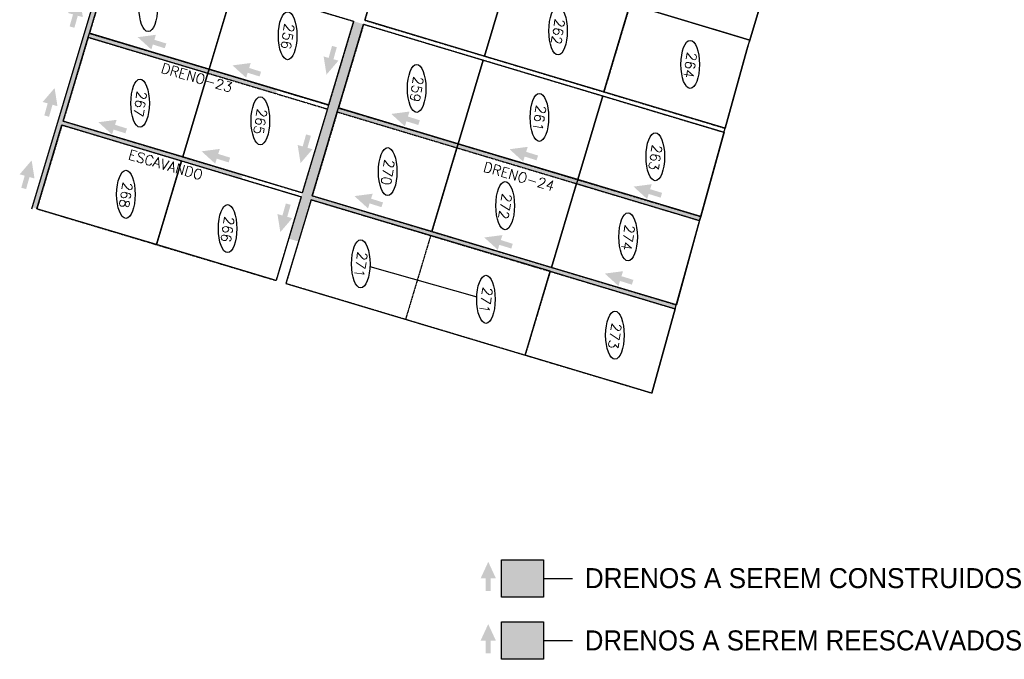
# Model space of a CAD drawing. Header units: millimetres. Extents: x 321136 to 325021, y 8937921 to 8941837.
# Tile 1 of 4: x 322655 to 325021, y 8937921 to 8939457. Entities that reach past the tile are written whole.
import ezdxf
from ezdxf.enums import TextEntityAlignment as Align

# ---------------------------------------------------------------- set-up
doc = ezdxf.new("R2010")
doc.units = ezdxf.units.MM
doc.linetypes.add('DASHED2', pattern=[0.3, 0.2, -0.1])
for name, color, linetype in [('000', 5, 'Continuous'), ('CORR', 7, 'DASHED2'), ('HATCH VARDE', 3, 'Continuous'), ('HATCH VERDE', 3, 'Continuous'), ('HATCH VERMELHA', 1, 'Continuous'), ('LOTE', 7, 'DASHED2'), ('NOVA MALHA', 1, 'Continuous'), ('PA-LOTE', 7, 'Continuous'), ('PA-NUM-LOTE-5', 3, 'Continuous')]:
    doc.layers.add(name, color=color, linetype=linetype)
doc.styles.add('140CL', font='simplex.shx')
doc.styles.get("Standard").update_dxf_attribs({"font": 'arial.ttf'})

msp = doc.modelspace()

# ---------------------------------------------------------------- hatches: boundary and pattern name
at = {"layer": 'HATCH VARDE'}
h = msp.add_hatch(color=256, dxfattribs=at)
h.paths.add_polyline_path([(324091.9, 8941497.4), (324081.7, 8941486), (324081.7, 8941486), (324091.9, 8941485.4), (324487.8, 8941463.7), (324488.4, 8941475.7)])
h.paths.add_polyline_path([(324091.9, 8941485.4), (324081.7, 8941486), (323664.4, 8940093), (323674, 8940090.2)])
h.paths.add_polyline_path([(323989.6, 8941143.9), (323986.8, 8941134.3), (324844.4, 8940877.4), (324847.2, 8940887)])
h.paths.add_polyline_path([(323390.9, 8941323.2), (323388, 8941313.7), (323977.2, 8941137.2), (323980, 8941146.8)])
h.paths.add_polyline_path([(323450, 8941520.6), (323438, 8941520.6), (322684.9, 8939006.4), (322695.9, 8939003.1), (323261.8, 8940892.2), (323261.8, 8940892.2), (323264.6, 8940901.7)])
h.paths.add_polyline_path([(323853.8, 8940725.3), (323850.9, 8940715.7), (324722.6, 8940454.6), (324725.5, 8940464.2)])
h.paths.add_polyline_path([(323264.6, 8940901.7), (323261.8, 8940892.2), (323850.9, 8940715.7), (323853.8, 8940725.3)])
h.paths.add_polyline_path([(323853.8, 8940725.3), (323853.8, 8940725.3), (323850.9, 8940715.7), (323850.9, 8940715.7)], flags=16)
h.paths.add_polyline_path([(323737.1, 8940300.9), (323734.3, 8940291.3), (324596.4, 8940033.1), (324599.3, 8940042.7)])
h.paths.add_polyline_path([(323012.1, 8940058.8), (323008.7, 8940047.3), (324469.6, 8939609.7), (324473, 8939621.2)])
h.paths.add_polyline_path([(323481.2, 8939446.4), (323457.2, 8939453.6), (323331, 8939032.1), (323354.9, 8939024.9)])
h.paths.add_polyline_path([(323357.8, 8939034.5), (323357.7, 8939034.3), (323354.9, 8939024.9), (324230.2, 8938762.7), (324233.1, 8938772.3)])
h.paths.add_polyline_path([(323354.9, 8939024.9), (323331, 8939032.1), (323300.8, 8938931.5), (323324.8, 8938924.3)])
for points in [[(323459.2, 8939033.5), (323491.8, 8939003.9), (323495.6, 8939015.9), (323524.2, 8939006.9), (323527.8, 8939018.3), (323499.2, 8939027.3), (323502.9, 8939039.2)], [(323771.1, 8938934.1), (323803.7, 8938904.5), (323807.4, 8938916.4), (323836.1, 8938907.5), (323839.7, 8938918.9), (323811, 8938927.9), (323814.8, 8938939.8)], [(324061, 8938847.3), (324093.6, 8938817.7), (324097.3, 8938829.7), (324126, 8938820.7), (324129.6, 8938832.2), (324100.9, 8938841.1), (324104.7, 8938853.1)]]:
    msp.add_hatch(color=256, dxfattribs=at).paths.add_polyline_path(points)
at = {"layer": 'HATCH VERDE'}
for points in [[(322799.3, 8939506.9), (322770.7, 8939473.4), (322782.7, 8939470), (322774.5, 8939441.2), (322786.1, 8939437.9), (322794.2, 8939466.8), (322806.3, 8939463.4)], [(323392, 8939325.4), (323420.7, 8939358.9), (323408.7, 8939362.3), (323416.8, 8939391.1), (323405.3, 8939394.4), (323397.1, 8939365.5), (323385.1, 8939369)], [(322738.5, 8939293), (322709.8, 8939259.6), (322721.9, 8939256.2), (322713.7, 8939227.3), (322725.2, 8939224), (322733.4, 8939252.9), (322745.4, 8939249.5)], [(323329.6, 8939112.7), (323358.3, 8939146.1), (323346.3, 8939149.5), (323354.5, 8939178.4), (323342.9, 8939181.7), (323334.8, 8939152.8), (323322.7, 8939156.2)], [(322683.3, 8939119.3), (322654.6, 8939085.9), (322666.6, 8939082.5), (322658.4, 8939053.6), (322670, 8939050.3), (322678.1, 8939079.2), (322690.2, 8939075.8)], [(323281, 8938946.9), (323309.7, 8938980.4), (323297.7, 8938983.8), (323305.8, 8939012.6), (323294.3, 8939015.9), (323286.1, 8938987), (323274.1, 8938990.4)], [(323780.7, 8938005.3), (323762.2, 8937965.3), (323774.7, 8937965.3), (323774.7, 8937935.3), (323786.7, 8937935.3), (323786.7, 8937965.3), (323799.2, 8937965.3)], [(323812.9, 8938010.4), (323812.9, 8937920.7), (323913.6, 8937920.7), (323913.6, 8938010.4)]]:
    msp.add_hatch(color=256, dxfattribs=at).paths.add_polyline_path(points)
at = {"layer": 'HATCH VERMELHA'}
h = msp.add_hatch(color=256, dxfattribs=at)
h.paths.add_polyline_path([(322759.1, 8939213.8), (322756.2, 8939204.3), (323187.3, 8939075.1), (323190.1, 8939084.7)])
h.paths.add_polyline_path([(322822.2, 8939424.6), (322819.3, 8939415), (323270.5, 8939279.9), (323273.4, 8939289.4)])
h.paths.add_polyline_path([(323420.9, 8939245.2), (323418, 8939235.7), (324288.8, 8938974.8), (324291.5, 8938984.5)])
h.paths.add_polyline_path([(322885.3, 8939635.3), (322882.4, 8939625.8), (323346.6, 8939486.7), (323349.4, 8939496.3)])
h.paths.add_polyline_path([(323075.3, 8940269.5), (323072.4, 8940259.9), (323086.8, 8940255.6), (324533.3, 8939822.3), (324536.1, 8939831.9)])
h.paths.add_polyline_path([(323138.4, 8940480.3), (323135.5, 8940470.7), (323581, 8940337.2), (323583.8, 8940346.8)])
h.paths.add_polyline_path([(323201.5, 8940691), (323198.6, 8940681.4), (323644.1, 8940548), (323647, 8940557.6)])
h.paths.add_polyline_path([(323327.8, 8941112.5), (323324.9, 8941102.9), (323770.4, 8940969.5), (323773.2, 8940979.1)])
h.paths.add_polyline_path([(323926.5, 8940933.2), (323923.6, 8940923.6), (324783.8, 8940665.9), (324786.6, 8940675.5)])
for points in [[(322938.3, 8939415.3), (322970.9, 8939385.7), (322974.7, 8939397.6), (323003.3, 8939388.7), (323006.9, 8939400.1), (322978.2, 8939409.1), (322982, 8939421)], [(323166.1, 8939347.5), (323198.8, 8939317.9), (323202.5, 8939329.8), (323231.2, 8939320.9), (323234.7, 8939332.3), (323206.1, 8939341.3), (323209.8, 8939353.2)], [(323547.7, 8939230.9), (323580.3, 8939201.3), (323584.1, 8939213.2), (323612.7, 8939204.3), (323616.3, 8939215.7), (323587.6, 8939224.7), (323591.4, 8939236.6)], [(322843.8, 8939211), (322876.4, 8939181.4), (322880.2, 8939193.3), (322908.8, 8939184.4), (322912.4, 8939195.8), (322883.8, 8939204.8), (322887.5, 8939216.7)], [(323091.8, 8939141.1), (323124.4, 8939111.5), (323128.2, 8939123.4), (323156.8, 8939114.4), (323160.4, 8939125.9), (323131.7, 8939134.8), (323135.5, 8939146.8)], [(323831.9, 8939146.1), (323864.5, 8939116.5), (323868.3, 8939128.4), (323896.9, 8939119.5), (323900.5, 8939130.9), (323871.8, 8939139.9), (323875.6, 8939151.8)], [(324130, 8939056.3), (324162.6, 8939026.7), (324166.3, 8939038.7), (324195, 8939029.7), (324198.6, 8939041.2), (324169.9, 8939050.1), (324173.7, 8939062)], [(323780.8, 8938154.9), (323762.3, 8938114.9), (323774.8, 8938114.9), (323774.8, 8938084.9), (323786.8, 8938084.9), (323786.8, 8938114.9), (323799.3, 8938114.9)], [(323913.6, 8938070.3), (323913.6, 8938160), (323812.9, 8938160), (323812.9, 8938070.3)]]:
    msp.add_hatch(color=256, dxfattribs=at).paths.add_polyline_path(points)

# ---------------------------------------------------------------- linework, layer by layer
at = {"layer": '000'}
msp.add_line((322683.9, 8939003.1), (322870.4, 8939625.8), dxfattribs=at)
at = {"layer": 'CORR'}
for p, q in [((323544.3, 8939657.2), (323484, 8939456)), ((322882.4, 8939625.8), (322822.2, 8939424.6)), ((322882.4, 8939625.8), (323457.2, 8939453.6)), ((323457.2, 8939453.6), (323397, 8939252.4)), ((323481.2, 8939446.4), (323420.9, 8939245.2)), ((323481.2, 8939446.4), (324347.4, 8939186.9)), ((323484, 8939456), (324350.1, 8939196.6)), ((322822.2, 8939424.6), (323397, 8939252.4)), ((322819.3, 8939415), (322759.1, 8939213.8)), ((322819.3, 8939415), (323394.1, 8939242.8)), ((323394.1, 8939242.8), (323333.8, 8939041.7)), ((323418, 8939235.7), (323357.8, 8939034.5)), ((323418, 8939235.7), (324288.8, 8938974.8)), ((323420.9, 8939245.2), (324291.5, 8938984.5)), ((322759.1, 8939213.8), (323333.8, 8939041.7)), ((322756.2, 8939204.3), (322695.9, 8939003.1)), ((322756.2, 8939204.3), (323331, 8939032.1)), ((323331, 8939032.1), (323270.7, 8938830.9)), ((323354.9, 8939024.9), (323294.6, 8938823.8)), ((323354.9, 8939024.9), (324230.2, 8938762.7)), ((323357.8, 8939034.5), (324232.9, 8938772.4)), ((322695.9, 8939003.1), (323270.7, 8938830.9)), ((323294.6, 8938823.8), (324174.3, 8938560.3))]:
    msp.add_line(p, q, dxfattribs=at)
at = {"layer": 'HATCH VERDE'}
msp.add_line((323913.6, 8937965.6), (323983.6, 8937965.6), dxfattribs=at)
msp.add_lwpolyline([(323812.9, 8938010.4), (323913.6, 8938010.4), (323913.6, 8937920.7), (323812.9, 8937920.7)], close=True, dxfattribs=at)
at = {"layer": 'HATCH VERMELHA'}
msp.add_line((323913.6, 8938115.2), (323983.6, 8938115.2), dxfattribs=at)
msp.add_lwpolyline([(323812.9, 8938160), (323913.6, 8938160), (323913.6, 8938070.3), (323812.9, 8938070.3)], close=True, dxfattribs=at)
at = {"layer": 'LOTE'}
for p, q in [((323831.7, 8939571.1), (323771.4, 8939369.9)), ((323169.8, 8939539.7), (323109.6, 8939338.5)), ((324119.1, 8939485), (324058.8, 8939283.8)), ((323768.5, 8939360.3), (323708.3, 8939159.2)), ((323106.7, 8939328.9), (323046.4, 8939127.8)), ((324055.9, 8939274.3), (323995.7, 8939073.1)), ((323705.4, 8939149.6), (323645.2, 8938948.4)), ((323043.6, 8939118.2), (322983.3, 8938917)), ((323992.8, 8939063.5), (323932.5, 8938862.3)), ((323642.3, 8938938.8), (323582, 8938737.7)), ((323929.7, 8938852.8), (323869.4, 8938651.6))]:
    msp.add_line(p, q, dxfattribs=at)
at = {"layer": 'PA-LOTE'}
for points in [[(324174.3, 8938560.3), (324402, 8939384.6), (324409.3, 8939408.5), (324635.8, 8940164.5)], [(324174.3, 8938560.3), (324402, 8939384.6), (324409.3, 8939408.5), (324635.8, 8940164.5)], [(324469.6, 8939609.7), (324409.3, 8939408.5), (324121.9, 8939494.6), (324182.2, 8939695.8), (324469.6, 8939609.7)], [(323169.8, 8939539.7), (323109.6, 8939338.5), (322822.2, 8939424.6), (322882.4, 8939625.8), (323169.8, 8939539.7)], [(323169.8, 8939539.7), (323109.6, 8939338.5), (322822.2, 8939424.6), (322882.4, 8939625.8), (323169.8, 8939539.7)], [(324469.6, 8939609.7), (324409.3, 8939408.5), (324321.8, 8939434.7)], [(323771.4, 8939369.9), (323831.7, 8939571.1), (323834.5, 8939580.7), (324121.9, 8939494.6), (324119, 8939485), (324058.8, 8939283.8), (323771.4, 8939369.9)], [(323457.2, 8939453.6), (323396.9, 8939252.4), (323109.6, 8939338.5), (323169.8, 8939539.7), (323457.2, 8939453.6)], [(324058.8, 8939283.8), (324119, 8939485), (324121.9, 8939494.6), (324409.3, 8939408.5), (324406.4, 8939398.9), (324350.1, 8939196.6), (324058.8, 8939283.8)], [(323768.5, 8939360.3), (323708.3, 8939159.2), (323420.9, 8939245.3), (323481.2, 8939446.4), (323768.5, 8939360.3)], [(322759, 8939213.8), (322819.3, 8939415), (322822.2, 8939424.6), (323109.6, 8939338.5), (323106.7, 8939328.9), (323046.4, 8939127.8), (322759, 8939213.8)], [(322759, 8939213.8), (322819.3, 8939415), (322822.2, 8939424.6), (323109.6, 8939338.5), (323106.7, 8939328.9), (323046.4, 8939127.8), (322759, 8939213.8)], [(324321.8, 8939434.7), (324409.3, 8939408.5), (324406.4, 8939398.9), (324350.1, 8939196.6), (324260.9, 8939223.3)], [(324055.9, 8939274.3), (323995.7, 8939073.1), (323708.3, 8939159.2), (323768.5, 8939360.3), (324055.9, 8939274.3)], [(323046.4, 8939127.8), (323106.7, 8939328.9), (323109.6, 8939338.5), (323396.9, 8939252.4), (323394.1, 8939242.8), (323333.8, 8939041.7), (323046.4, 8939127.8)], [(324347.4, 8939186.9), (324291.5, 8938984.5), (323995.7, 8939073.1), (324055.9, 8939274.3), (324347.4, 8939186.9)], [(323357.8, 8939034.5), (323418, 8939235.7), (323420.9, 8939245.3), (323708.3, 8939159.2), (323705.4, 8939149.6), (323645.2, 8938948.4), (323357.8, 8939034.5)], [(324258.2, 8939213.7), (324347.4, 8939186.9)], [(323043.6, 8939118.2), (322983.3, 8938917), (322695.9, 8939003.1), (322756.2, 8939204.3), (323043.6, 8939118.2)], [(323043.6, 8939118.2), (322983.3, 8938917), (322695.9, 8939003.1), (322756.2, 8939204.3), (323043.6, 8939118.2)], [(324347.4, 8939186.9), (324291.5, 8938984.5), (324200.1, 8939011.8)], [(323645.2, 8938948.4), (323705.4, 8939149.6), (323708.3, 8939159.2), (323995.7, 8939073.1), (323992.8, 8939063.5), (323932.5, 8938862.3), (323645.2, 8938948.4)], [(323330.9, 8939032.1), (323270.7, 8938830.9), (322983.3, 8938917), (323043.6, 8939118.2), (323330.9, 8939032.1)], [(323330.9, 8939032.1), (323270.7, 8938830.9), (322983.3, 8938917), (323043.6, 8939118.2), (323330.9, 8939032.1)], [(323932.5, 8938862.3), (323992.8, 8939063.5), (323992.8, 8939063.5), (324288.8, 8938974.8), (324288.8, 8938974.8), (324232.9, 8938772.4), (323932.5, 8938862.3)], [(324200.1, 8939011.8), (324291.5, 8938984.5), (324288.8, 8938974.8), (324232.9, 8938772.4), (324139.3, 8938800.4)], [(324230.2, 8938762.7), (324174.3, 8938560.3), (323869.4, 8938651.6), (323929.7, 8938852.8), (324230.2, 8938762.7)], [(324230.2, 8938762.7), (324174.3, 8938560.3), (323869.4, 8938651.6), (323929.7, 8938852.8), (324230.2, 8938762.7)], [(324136.5, 8938790.8), (324230.2, 8938762.7)], [(324230.2, 8938762.7), (324174.3, 8938560.3), (324078.5, 8938589)]]:
    msp.add_lwpolyline(points, dxfattribs=at)
for points in [[(323894.8, 8939781.8), (323834.5, 8939580.7), (323831.7, 8939571.1), (323771.4, 8939369.9), (323484, 8939456), (323544.3, 8939657.2), (323547.2, 8939666.7), (323607.4, 8939867.9)], [(323929.7, 8938852.8), (323354.9, 8939024.9), (323294.6, 8938823.8), (323869.4, 8938651.6)]]:
    msp.add_lwpolyline(points, close=True, dxfattribs=at)
at = {"layer": 'PA-LOTE', "ltscale": 0.03}
msp.add_lwpolyline([(322819.3, 8939415), (323106.7, 8939328.9)], dxfattribs=at)
at = {"layer": 'PA-NUM-LOTE-5'}
msp.add_line((323496.5, 8938864.5), (323753.2, 8938791.7), dxfattribs=at)
for centre in [(322963.4, 8939486.5), (323298.6, 8939418.8), (323948.6, 8939430.4), (324266.1, 8939349.9), (323608.7, 8939292.1), (322944, 8939256.7), (323903.7, 8939222.6), (323233, 8939214.3), (324182.3, 8939128), (323539.1, 8939092.3), (322909.8, 8939037.7), (323821.4, 8939010.5), (323154.2, 8938955.3), (324116.9, 8938935.6), (323474.4, 8938870.7), (323775.2, 8938785.5), (324085.1, 8938699.4)]:
    msp.add_ellipse(centre, major_axis=(0, -57.7), ratio=0.384685, dxfattribs=at)

# ---------------------------------------------------------------- texts
at = {"char_height": 48, "attachment_point": 1}
for s, insert in [('DRENOS A SEREM CONSTRUIDOS', (324012.4, 8938139.7)), ('DRENOS A SEREM REESCAVADOS', (324012.4, 8937990.1))]:
    msp.add_mtext_dynamic_manual_height_columns(s, width=1220.471, gutter_width=12.5, heights=[0], dxfattribs=dict(at, insert=insert))
at = {"layer": 'HATCH VERMELHA', "style": '140CL'}
for s, p in [('DRENO-23', (323077.1, 8939306.4)), ('ESCAVANDO', (323002.1, 8939097)), ('DRENO-24', (323851.4, 8939069.1))]:
    msp.add_text(s, height=24, rotation=344.0323, dxfattribs=at).set_placement(p, align=Align.CENTER)
at = {"layer": 'NOVA MALHA', "color": 7, "style": '140CL'}
for s, p in [('262', (323936.7, 8939430.4)), ('256', (323286.7, 8939418.8)), ('264', (324254.2, 8939349.9)), ('259', (323596.8, 8939292.1)), ('267', (322932.1, 8939256.7)), ('265', (323221.1, 8939214.3)), ('261', (323891.8, 8939222.6)), ('263', (324170.4, 8939128)), ('270', (323527.2, 8939092.3)), ('268', (322897.9, 8939037.7)), ('272', (323809.5, 8939010.5)), ('266', (323142.3, 8938955.3)), ('274', (324105, 8938935.6)), ('271', (323462.5, 8938870.7)), ('271', (323763.3, 8938785.5)), ('273', (324073.2, 8938699.4))]:
    msp.add_text(s, height=24, rotation=261, dxfattribs=at).set_placement(p, align=Align.CENTER)

doc.saveas('drawing.dxf')
